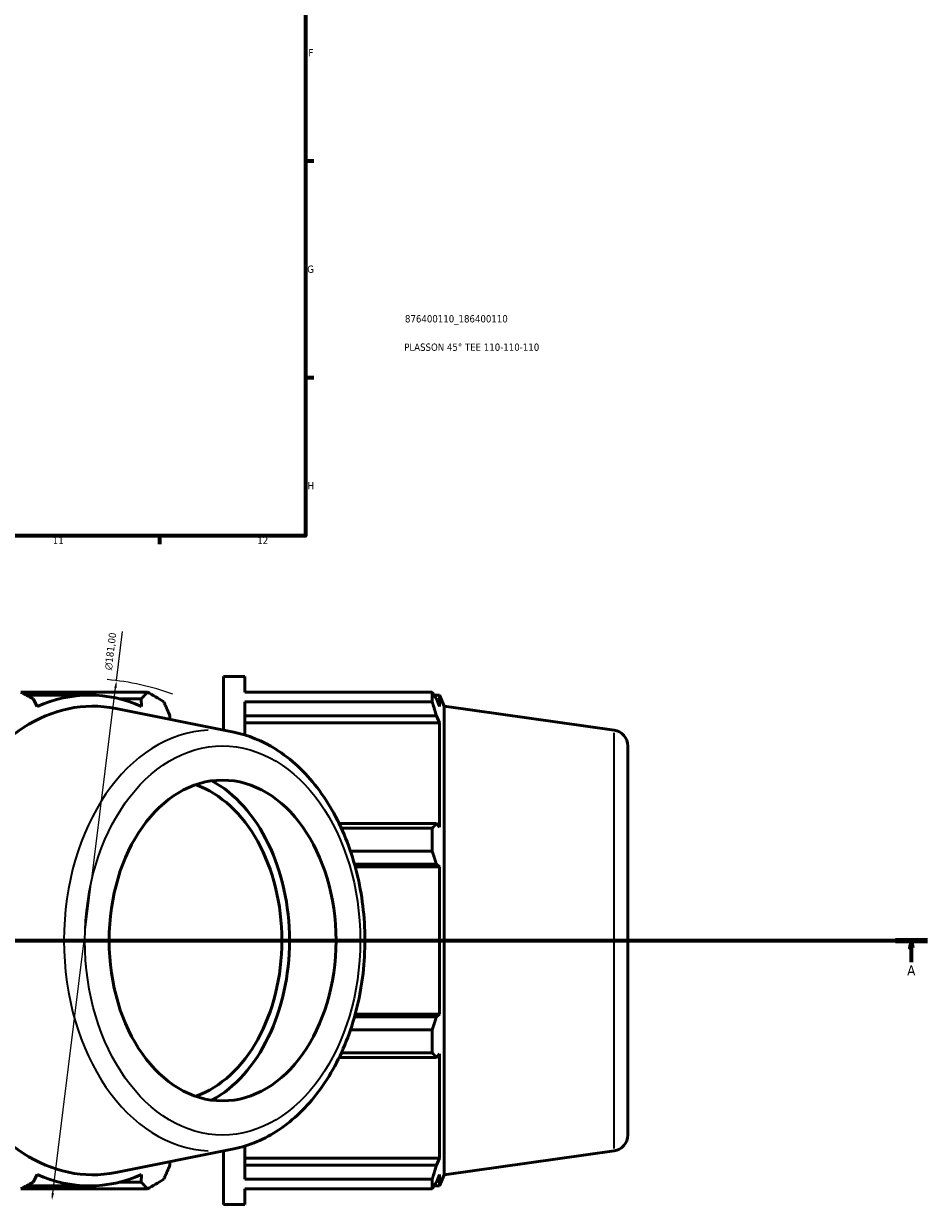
# Model space of a CAD drawing. Header units: millimetres. Extents: x -21 to 1696, y -211 to 1449.
# Tile 5 of 12: x 724 to 1034, y -209 to 196. Entities that reach past the tile are written whole.
import ezdxf

# ---------------------------------------------------------------- set-up
doc = ezdxf.new("R2010")
doc.units = ezdxf.units.MM
doc.linetypes.add('CHAIN', pattern=[0.7087, 0.4724, -0.0591, 0.1181, -0.0591])
for name, color, linetype, lineweight in [('Border (ISO)', 7, 'Continuous', 70), ('Dimension (ISO)', 7, 'Continuous', 25), ('Section Line (ISO)', 7, 'CHAIN', 70), ('Title (ISO)', 7, 'Continuous', 50), ('Visible (ISO)', 7, 'Continuous', 50), ('Visible Narrow (ISO)', 7, 'Continuous', 35)]:
    doc.layers.add(name, color=color, linetype=linetype, lineweight=lineweight)
doc.styles.add('Label Text (ISO)', font='tahoma.ttf')
doc.styles.add('Note Text (ISO)', font='tahoma.ttf')
doc.dimstyles.new('Default (ISO)', dxfattribs={"dimtxt": 2.5, "dimasz": 2.5, "dimexe": 3.175, "dimexo": 0, "dimgap": 0.762, "dimtad": 1, "dimrnd": 1e-08, "dimzin": 0, "dimtxsty": 'Note Text (ISO)', "dimcen": 0.09, "dimdle": 10, "dimclrd": 256, "dimclre": 256, "dimclrt": 256, "dimazin": 0, "dimtfac": 1.40208, "dimtmove": 0, "dimatfit": 3, "dimfxl": 1, "dimtolj": 1, "dimtzin": 0, "dimlwd": -1, "dimlwe": -1, "dimarcsym": 0})

# ---------------------------------------------------------------- blocks, each defined once
blk = doc.blocks.new('Borders Default Border')
at = {"layer": 'Border (ISO)'}
for p, q in [((821, 148.5), (823.9, 148.5)), ((821, 74.25), (823.9, 74.25)), ((770.92, 20), (770.92, 17.1))]:
    blk.add_line(p, q, dxfattribs=at)
at = {"layer": 'Border (ISO)', "flags": 128}
blk.add_lwpolyline([(20, 20), (20, 574), (821, 574), (821, 20), (20, 20)], dxfattribs=at)
at = {"layer": 'Border (ISO)', "color": 232, "true_color": 0xca0064, "char_height": 2.5, "attachment_point": 7, "style": 'Note Text (ISO)'}
for s, insert in [('F', (822, 184.38)), ('G', (821.61, 110.08)), ('H', (821.74, 35.88)), ('11', (734.37, 17.1)), ('12', (804.46, 17.1))]:
    blk.add_mtext(s, dxfattribs=dict(at, insert=insert))
blk = doc.blocks.new('Title Blocks ISO')
at = {"layer": 'Title (ISO)', "color": 232, "true_color": 0xca0064, "style": 'Note Text (ISO)'}
for tag, p in [('PART_NUMBER_001', (34.1, 73.13)), ('DESCRIPTION_001', (33.84, 63.4))]:
    blk.add_attdef(tag, p, '', height=2.5, dxfattribs=at)
blk = doc.blocks.new('2dTransSection0')
at = {"layer": 'Section Line (ISO)', "linetype": 'CHAIN'}
blk.add_line((214.62, -118.84), (1034.19, -118.84), dxfattribs=at)
at = {"layer": 'Section Line (ISO)', "linetype": 'Continuous', "lineweight": 140}
blk.add_line((1023.28, -118.84), (1034.19, -118.84), dxfattribs=at)
at = {"layer": 'Section Line (ISO)', "linetype": 'Continuous'}
for p, q in [((1028.73, -118.84), (1028.23, -121.34)), ((1028.23, -121.34), (1029.23, -121.34)), ((1028.73, -121.34), (1028.73, -118.84)), ((1029.23, -121.34), (1028.73, -118.84)), ((1028.73, -126.24), (1028.73, -121.34))]:
    blk.add_line(p, q, dxfattribs=at)
at = {"layer": 'Section Line (ISO)', "linetype": 'Continuous', "flags": 128}
blk.add_lwpolyline([(1029.23, -121.34), (1028.73, -118.84), (1028.23, -121.34), (1029.23, -121.34)], dxfattribs=at)
at = {"layer": 'Section Line (ISO)'}
blk.add_solid([(1029.23, -121.34), (1028.73, -118.84), (1028.23, -121.34), (1029.23, -121.34)], dxfattribs=at)
at = {"layer": 'Section Line (ISO)', "insert": (1027.25, -130.84), "char_height": 3.5, "attachment_point": 7, "style": 'Label Text (ISO)'}
blk.add_mtext('A', dxfattribs=at)
blk = doc.blocks.new('*D14')
at = {"layer": 'Defpoints', "color": 0, "transparency": 16777216}
for p in [(756.18, -29.7), (734.07, -207.98)]:
    blk.add_point(p, dxfattribs=at)
at = {"layer": 'Dimension (ISO)', "transparency": 16777216}
for p, q in [((756.18, -29.7), (758.27, -12.82)), ((734.38, -205.5), (755.87, -32.18))]:
    blk.add_line(p, q, dxfattribs=at)
blk.add_arc((745.13, -118.84), 89.82, 70.208, 84.9574, dxfattribs=at)
for points in [[(755.46, -32.13), (756.28, -32.23), (756.18, -29.7)], [(733.97, -205.45), (734.8, -205.55), (734.07, -207.98)]]:
    blk.add_solid(points, dxfattribs=at)
at = {"layer": 'Dimension (ISO)', "color": 232, "true_color": 0xca0064, "transparency": 16777216, "insert": (752.09, -25.91), "char_height": 2.5, "attachment_point": 1, "rotation": 82.9322, "style": 'Note Text (ISO)'}
blk.add_mtext('\\A1;\\fAIGDT|b0|i0;\\H2.5000;n\\fTahoma|b0|i0;\\H2.5000;181,00', dxfattribs=at)

msp = doc.modelspace()

# ---------------------------------------------------------------- linework, layer by layer
at = {"layer": 'Visible (ISO)'}
for p, q in [((792.9312, -46.6969), (792.9312, -28.3418)), ((792.9312, -28.3418), (800.1712, -28.3418)), ((800.1712, -33.6878), (800.1712, -28.3418)), ((766.7953, -33.6878), (723.4583, -33.6878)), ((725.2857, -34.6768), (746.9366, -34.6768)), ((729.0405, -38.5722), (727.6876, -35.9828)), ((757.3804, -35.9828), (764.6344, -35.9828)), ((764.6344, -35.9828), (764.8327, -38.5722)), ((800.1712, -33.6878), (864.432, -33.6878)), ((864.432, -36.9603), (864.432, -33.6878)), ((865.0693, -34.6768), (866.9915, -34.6768)), ((866.9915, -38.5722), (865.8946, -35.9828)), ((866.9915, -38.5722), (866.9915, -34.6768)), ((868.5312, -38.4877), (866.9915, -34.6768)), ((796.3969, -47.3926), (756.0107, -39.2852)), ((800.1712, -48.3424), (800.1712, -36.9603)), ((864.432, -36.9603), (800.1712, -36.9603)), ((868.5312, -199.1958), (868.5312, -38.4877)), ((926.7967, -46.6764), (868.5312, -38.4877)), ((774.472, -42.9912), (774.5278, -41.7783)), ((800.1712, -41.7783), (865.8946, -41.7783)), ((800.1712, -44.1865), (866.9915, -44.1865)), ((865.8946, -41.7783), (866.9915, -44.1865)), ((866.9915, -79.9787), (866.9915, -44.1865)), ((931.5312, -52.1228), (931.5312, -185.5607)), ((865.8946, -78.725), (832.5484, -78.725)), ((833.2891, -80.2973), (864.432, -80.2973)), ((864.432, -88.1979), (864.432, -80.2973)), ((866.9915, -79.9787), (865.8946, -78.725)), ((864.432, -88.1979), (836.4221, -88.1979)), ((837.8219, -92.7164), (865.8946, -92.7164)), ((865.8946, -92.7164), (866.9915, -93.5329)), ((838.0472, -93.5329), (866.9915, -93.5329)), ((866.9915, -144.1507), (866.9915, -93.5329)), ((865.8946, -144.9671), (837.8219, -144.9671)), ((838.0472, -144.1507), (866.9915, -144.1507)), ((866.9915, -144.1507), (865.8946, -144.9671)), ((836.4221, -149.4856), (864.432, -149.4856)), ((864.432, -157.3862), (864.432, -149.4856)), ((864.432, -157.3862), (833.2891, -157.3862)), ((865.8946, -158.9585), (866.9915, -157.7048)), ((866.9915, -193.497), (866.9915, -157.7048)), ((832.5484, -158.9585), (865.8946, -158.9585)), ((796.3969, -190.2909), (756.0107, -198.3983)), ((800.1712, -200.7232), (800.1712, -189.3412)), ((792.9312, -209.3418), (792.9312, -190.9866)), ((800.1712, -193.497), (866.9915, -193.497)), ((866.9915, -193.497), (865.8946, -195.9053)), ((926.7967, -191.0072), (868.5312, -199.1958)), ((774.5278, -195.9053), (774.472, -194.6923)), ((865.8946, -195.9053), (800.1712, -195.9053)), ((727.6876, -201.7007), (729.0405, -199.1113)), ((764.6344, -201.7007), (757.3804, -201.7007)), ((764.8327, -199.1113), (764.6344, -201.7007)), ((800.1712, -200.7232), (864.432, -200.7232)), ((864.432, -203.9958), (864.432, -200.7232)), ((865.8946, -201.7007), (866.9915, -199.1113)), ((866.9915, -203.0068), (866.9915, -199.1113)), ((868.5312, -199.1958), (866.9915, -203.0068)), ((723.4583, -203.9958), (766.7953, -203.9958)), ((725.2857, -203.0068), (746.9366, -203.0068)), ((800.1712, -209.3418), (800.1712, -203.9958)), ((864.432, -203.9958), (800.1712, -203.9958)), ((865.0693, -203.0068), (866.9915, -203.0068)), ((792.9312, -209.3418), (800.1712, -209.3418))]:
    msp.add_line(p, q, dxfattribs=at)
for centre, start, end in [((926.0312, -52.1228), 0, 82), ((926.0312, -185.5607), 278, 0)]:
    msp.add_arc(centre, 5.5, start, end, dxfattribs=at)
for centre, major_axis, start_param, end_param in [((748.0254, -118.8418), (0, 80.3541), 6.14217766, 9.56578561), ((746.9366, -118.8418), (0, 84.165), 5.97775269, 6.58861793), ((745.1268, -118.8418), (0, 90.5), 5.84322243, 5.93775002), ((774.0115, -118.8418), (0, -58.6892), 0.36800996, 2.77358269), ((774.0115, -118.8418), (0, -55), 0.2409614, 2.90063125), ((746.9366, -118.8418), (0, -84.165), 5.97775269, 6.58861793), ((745.1268, -118.8418), (0, -90.5), 0.34543529, 0.43996288)]:
    msp.add_ellipse(centre, major_axis=major_axis, ratio=0.70710678, start_param=start_param, end_param=end_param, dxfattribs=at)
msp.add_ellipse((792.5731, -118.8418), major_axis=(0, -55), ratio=0.70710678, dxfattribs=at)
for points, weights in [([(723.4583, -33.6878), (725.6262, -34.8587), (727.6876, -35.9828)], [2.39104022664, 2.42091427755, 2.44916063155]), ([(764.6344, -35.9828), (765.7029, -34.8587), (766.7953, -33.6878)], [2.44916063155, 2.42091427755, 2.39104022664]), ([(864.432, -33.6878), (865.1925, -34.8587), (865.8946, -35.9828)], [1, 1.00124328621, 1.00166976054]), ([(772.3818, -36.9603), (773.4868, -39.4184), (774.5278, -41.7783)], [2.39104022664, 2.42091427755, 2.44916063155]), ([(865.8946, -41.7783), (865.1925, -39.4184), (864.432, -36.9603)], [1.00166976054, 1.00124328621, 1]), ([(864.432, -80.2973), (865.1925, -79.4951), (865.8946, -78.725)], [1, 1.00124328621, 1.00166976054]), ([(865.8946, -92.7164), (865.1925, -90.5033), (864.432, -88.1979)], [1.00166976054, 1.00124328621, 1]), ([(864.432, -149.4856), (865.1925, -147.1802), (865.8946, -144.9671)], [1, 1.00124328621, 1.00166976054]), ([(865.8946, -158.9585), (865.1925, -158.1884), (864.432, -157.3862)], [1.00166976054, 1.00124328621, 1]), ([(774.5278, -195.9053), (773.4868, -198.2651), (772.3818, -200.7232)], [2.43954291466, 2.41140748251, 2.38165074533]), ([(864.432, -200.7232), (865.1925, -198.2651), (865.8946, -195.9053)], [1, 1.00124328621, 1.00166976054]), ([(727.6876, -201.7007), (725.6262, -202.8248), (723.4583, -203.9958)], [2.45877834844, 2.43042107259, 2.40042970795]), ([(766.7953, -203.9958), (765.7029, -202.8248), (764.6344, -201.7007)], [2.38165074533, 2.41140748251, 2.43954291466]), ([(865.8946, -201.7007), (865.1925, -202.8248), (864.432, -203.9958)], [1.00166976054, 1.00124328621, 1])]:
    msp.add_rational_spline(points, weights, degree=2, dxfattribs=at)
msp.add_open_spline([(796.3969, -190.2909), (801.8249, -189.2013), (807.0796, -186.9571), (816.946, -180.3623), (821.5207, -175.924), (829.5234, -165.2508), (832.9076, -158.9567), (838.0785, -145.2126), (839.8488, -137.7525), (841.5962, -122.4521), (841.5721, -114.6137), (839.7299, -99.3306), (837.9124, -91.8879), (832.6277, -78.136), (829.1621, -71.8268), (820.8845, -61.0481), (816.0833, -56.5596), (806.2816, -50.3911), (801.4125, -48.3995), (796.3969, -47.3926)], degree=3, knots=[0.14100765, 0.14100765, 0.14100765, 0.14100765, 0.44151964, 0.44151964, 0.75610307, 0.75610307, 1.08182774, 1.08182774, 1.41066926, 1.41066926, 1.73963616, 1.73963616, 2.06860652, 2.06860652, 2.39742476, 2.39742476, 2.72290272, 2.72290272, 3.000585, 3.000585, 3.000585, 3.000585], dxfattribs=at)
at = {"layer": 'Visible Narrow (ISO)'}
msp.add_line((926.7967, -190.1187), (926.7967, -47.5648), dxfattribs=at)
msp.add_ellipse((789.2253, -118.8418), major_axis=(0, 72.1654), ratio=0.70710678, start_param=0.03017275, end_param=3.11141991, dxfattribs=at)
msp.add_ellipse((792.5731, -118.8418), major_axis=(0, -66.7189), ratio=0.70710678, dxfattribs=at)

# ---------------------------------------------------------------- block references
msp.add_blockref('Borders Default Border', (0, 0))
msp.add_blockref('Title Blocks ISO', (821, 20)).add_auto_attribs({'PART_NUMBER_001': '876400110_186400110', 'DESCRIPTION_001': 'PLASSON 45° TEE 110-110-110'})
at = {"layer": 'Section Line (ISO)'}
msp.add_blockref('2dTransSection0', (0, 0), dxfattribs=at)

# ---------------------------------------------------------------- dimensions: what is measured, and where the dimension line sits
at = {"layer": 'Dimension (ISO)'}
dim = msp.add_diameter_dim_2p(p1=(734.0746, -207.9818), p2=(756.1789, -29.7017), text='\\fAIGDT|b0|i0;\\H2.5000;n\\fTahoma|b0|i0;\\H2.5000;181,00', dimstyle='Default (ISO)', override={"dimdec": 2, "dimlfac": 1.007542, "dimtp": 0, "dimtm": 0, "dimtdec": 2, "dimatfit": 2}, dxfattribs=at)
dim.commit()
dim.dimension.update_dxf_attribs({"geometry": '*D14', "text_midpoint": (757.3793, -20.0201), "dimtype": 163})

doc.saveas('drawing.dxf')
